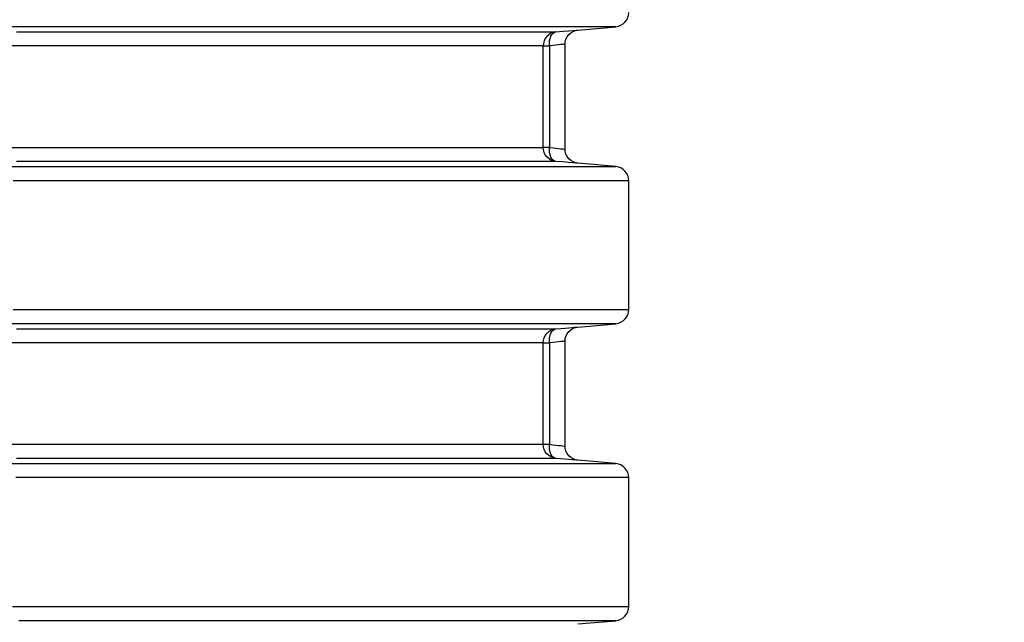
# Model space of a CAD drawing. Header units: millimetres. Extents: x 196 to 1773810, y -221320 to 153872.
# Tile 45 of 256: x 1115754 to 1116450, y -202522 to -202096. Entities that reach past the tile are written whole.
import ezdxf

# ---------------------------------------------------------------- set-up
doc = ezdxf.new("R2010")
doc.units = ezdxf.units.MM
doc.layers.get('Defpoints').update_dxf_attribs({"lineweight": 18})
doc.layers.add('00_Основной', color=163, linetype='Continuous', lineweight=40)
doc.layers.add('ТМ-размеры', color=25, linetype='Continuous', lineweight=20)
doc.styles.add('SFINKS', font='SFINKS.shx', dxfattribs={"width": 0.7, "oblique": 15})
doc.dimstyles.new('кира-50', dxfattribs={"dimtxt": 150, "dimasz": 40, "dimexe": 15, "dimexo": 0, "dimgap": 20, "dimtad": 1, "dimdec": 0, "dimrnd": 5, "dimdsep": 46, "dimtxsty": 'SFINKS', "dimblk1": 'OBLIQUE', "dimblk2": 'OBLIQUE', "dimsah": 1, "dimcen": 2.5, "dimclrd": 252, "dimclre": 252, "dimclrt": 252, "dimadec": 0, "dimazin": 0, "dimtfac": 1, "dimtdec": 0, "dimtofl": 0, "dimtmove": 0, "dimatfit": 3, "dimldrblk": 'OBLIQUE', "dimfxl": 15, "dimtfill": 1, "dimtolj": 1, "dimtzin": 0, "dimlwd": 20, "dimlwe": 20, "dimarcsym": 0})

# ---------------------------------------------------------------- blocks, each defined once
blk = doc.blocks.new('_Oblique')
at = {"color": 0, "linetype": 'ByBlock', "lineweight": -2}
blk.add_line((-0.5, -0.5), (0.5, 0.5), dxfattribs=at)
blk = doc.blocks.new('*D46')
at = {"layer": 'Defpoints', "color": 0, "linetype": 'ByBlock', "lineweight": 50, "transparency": 16777216}
for p in [(1115314.64, -194978.27), (1115314.64, -203390.23), (1116748.98, -203390.23)]:
    blk.add_point(p, dxfattribs=at)
at = {"layer": 'ТМ-размеры', "color": 252, "linetype": 'ByBlock', "lineweight": 20, "transparency": 16777216}
for p, q in [((1115314.64, -194978.27), (1116763.98, -194978.27)), ((1116748.98, -194978.27), (1116748.98, -203390.23)), ((1115314.64, -203390.23), (1116763.98, -203390.23))]:
    blk.add_line(p, q, dxfattribs=at)
at = {"layer": 'ТМ-размеры', "color": 252, "linetype": 'ByBlock', "lineweight": 20, "transparency": 16777216, "xscale": 40, "yscale": 40, "zscale": 40}
for p, rotation in [((1116748.98, -194978.27), 90), ((1116748.98, -203390.23), 270)]:
    blk.add_blockref('_Oblique', p, dxfattribs=dict(at, rotation=rotation))
at = {"layer": 'ТМ-размеры', "color": 252, "linetype": 'ByBlock', "transparency": 16777216, "insert": (1116653.98, -199184.25), "char_height": 150, "attachment_point": 5, "rotation": 90, "style": 'SFINKS', "bg_fill": 3, "box_fill_scale": 1.1, "bg_fill_color": 256, "bg_fill_true_color": 13158600, "bg_fill_transparency": 0}
blk.add_mtext('\\A1;8410', dxfattribs=at)

msp = doc.modelspace()

# ---------------------------------------------------------------- linework, layer by layer
at = {"layer": '00_Основной', "color": 252, "lineweight": 25, "ltscale": 10}
for p, q in [((1116148.63, -202103.15, 0.2), (1116175.51, -202100.8, 0.2)), ((1116175.51, -202199.71, 0.2), (1116148.63, -202197.35, 0.2)), ((1116184.64, -202300.84, 0.2), (1116184.64, -202209.67, 0.2)), ((1116148.77, -202313.15, 0.2), (1116175.51, -202310.8, 0.2)), ((1116175.51, -202409.7, 0.2), (1116148.77, -202407.37, 0.2)), ((1116184.64, -202510.84, 0.2), (1116184.64, -202419.66, 0.2)), ((1116148.63, -202523.15, 0.2), (1116175.51, -202520.81, 0.2))]:
    msp.add_line(p, q, dxfattribs=at)
at = {"layer": '00_Основной', "color": 252, "lineweight": 25, "ltscale": 10, "elevation": 0.2}
for points in [[(1116175.51, -202100.8), (1116177.33, -202100.46), (1116179.06, -202099.8), (1116180.65, -202098.84), (1116182.02, -202097.6), (1116183.13, -202096.12), (1116183.96, -202094.47), (1116184.47, -202092.68), (1116184.64, -202090.84)], [(1116175.51, -202100.8), (1116175.21, -202100.8), (1116174.34, -202100.8), (1116172.86, -202100.8), (1116170.8, -202100.8), (1116168.14, -202100.8), (1116164.91, -202100.8), (1116161.1, -202100.8), (1116156.7, -202100.8), (1116151.73, -202100.8), (1116146.17, -202100.8), (1116140.06, -202100.8), (1116133.37, -202100.8), (1116126.14, -202100.8), (1116118.33, -202100.8), (1116109.98, -202100.8), (1116101.09, -202100.8), (1116091.65, -202100.8), (1116081.68, -202100.8), (1116071.19, -202100.8), (1116060.18, -202100.8), (1116048.65, -202100.8), (1116036.63, -202100.8), (1116024.11, -202100.8), (1116011.1, -202100.8), (1115997.61, -202100.8), (1115983.67, -202100.8), (1115969.25, -202100.8), (1115954.39, -202100.8), (1115939.09, -202100.8), (1115923.37, -202100.8), (1115907.23, -202100.8), (1115890.68, -202100.8), (1115873.73, -202100.8), (1115856.4, -202100.8), (1115838.7, -202100.8), (1115820.64, -202100.8), (1115802.24, -202100.8), (1115783.5, -202100.8), (1115764.44, -202100.8), (1115745.08, -202100.8)], [(1116133.25, -202104.46), (1116138.24, -202104.04), (1116142.38, -202103.68), (1116145.56, -202103.42), (1116147.7, -202103.23), (1116148.7, -202103.15), (1116148.63, -202103.15)], [(1116139.64, -202113.11), (1116139.8, -202111.37), (1116140.28, -202109.6), (1116141.11, -202107.89), (1116142.26, -202106.35), (1116143.7, -202105.05), (1116145.34, -202104.08), (1116147.06, -202103.44), (1116148.77, -202103.15)], [(1115751.8, -202104.46), (1115769.38, -202104.46), (1115786.66, -202104.46), (1115803.64, -202104.46), (1115820.29, -202104.46), (1115836.62, -202104.46), (1115852.59, -202104.46), (1115868.23, -202104.46), (1115883.5, -202104.46), (1115898.38, -202104.46), (1115912.9, -202104.46), (1115927.01, -202104.46), (1115940.73, -202104.46), (1115954.05, -202104.46), (1115966.93, -202104.46), (1115979.39, -202104.46), (1115991.43, -202104.46), (1116003.02, -202104.46), (1116014.15, -202104.46), (1116024.82, -202104.46), (1116035.03, -202104.46), (1116044.77, -202104.46), (1116054.04, -202104.46), (1116062.82, -202104.46), (1116071.1, -202104.46), (1116078.89, -202104.46), (1116086.19, -202104.46), (1116092.97, -202104.46), (1116099.25, -202104.46), (1116105.01, -202104.46), (1116110.26, -202104.46), (1116114.99, -202104.46), (1116119.18, -202104.46), (1116122.86, -202104.46), (1116126.01, -202104.46), (1116128.62, -202104.46), (1116130.69, -202104.46), (1116132.24, -202104.46), (1116133.25, -202104.46)], [(1116133.25, -202104.46), (1116131.43, -202104.78), (1116129.7, -202105.45), (1116128.12, -202106.42), (1116126.76, -202107.66), (1116125.64, -202109.13), (1116124.81, -202110.8), (1116124.3, -202112.57), (1116124.13, -202114.42)], [(1116128.56, -202114.42), (1116128.55, -202112.53), (1116128.73, -202110.71), (1116129.13, -202109.03), (1116129.69, -202107.55), (1116130.41, -202106.31), (1116131.27, -202105.35), (1116132.23, -202104.73), (1116133.25, -202104.46)], [(1116124.13, -202114.42), (1116123.13, -202114.42), (1116121.6, -202114.42), (1116119.54, -202114.42), (1116116.96, -202114.42), (1116113.84, -202114.42), (1116110.22, -202114.42), (1116106.07, -202114.42), (1116101.38, -202114.42), (1116096.2, -202114.42), (1116090.5, -202114.42), (1116084.3, -202114.42), (1116077.59, -202114.42), (1116070.38, -202114.42), (1116062.66, -202114.42), (1116054.48, -202114.42), (1116045.8, -202114.42), (1116036.64, -202114.42), (1116027, -202114.42), (1116016.92, -202114.42), (1116006.34, -202114.42), (1115995.34, -202114.42), (1115983.88, -202114.42), (1115971.98, -202114.42), (1115959.67, -202114.42), (1115946.92, -202114.42), (1115933.76, -202114.42), (1115920.2, -202114.42), (1115906.23, -202114.42), (1115891.88, -202114.42), (1115877.14, -202114.42), (1115862.06, -202114.42), (1115846.59, -202114.42), (1115830.8, -202114.42), (1115814.66, -202114.42), (1115798.19, -202114.42), (1115781.4, -202114.42), (1115764.31, -202114.42), (1115746.93, -202114.42)], [(1116124.13, -202186.09), (1116124.13, -202145.94), (1116124.13, -202114.42)], [(1116124.13, -202114.42), (1116124.24, -202114.42), (1116124.5, -202114.42), (1116124.88, -202114.42), (1116125.39, -202114.42), (1116126.02, -202114.42), (1116126.77, -202114.42), (1116127.62, -202114.42), (1116128.56, -202114.42)], [(1116139.64, -202113.11), (1116139.46, -202113.12), (1116138.89, -202113.19), (1116137.98, -202113.29), (1116136.69, -202113.45), (1116135.08, -202113.64), (1116133.18, -202113.87), (1116130.99, -202114.12), (1116128.56, -202114.42)], [(1116128.56, -202114.42), (1116128.56, -202154.55), (1116128.56, -202186.09)], [(1116139.64, -202187.4), (1116139.64, -202150.25), (1116139.64, -202113.11)], [(1115746.93, -202186.09), (1115764.31, -202186.09), (1115781.4, -202186.09), (1115798.19, -202186.09), (1115814.66, -202186.09), (1115830.8, -202186.09), (1115846.59, -202186.09), (1115862.06, -202186.09), (1115877.14, -202186.09), (1115891.88, -202186.09), (1115906.23, -202186.09), (1115920.2, -202186.09), (1115933.76, -202186.09), (1115946.92, -202186.09), (1115959.67, -202186.09), (1115971.98, -202186.09), (1115983.88, -202186.09), (1115995.34, -202186.09), (1116006.34, -202186.09), (1116016.92, -202186.09), (1116027, -202186.09), (1116036.64, -202186.09), (1116045.8, -202186.09), (1116054.48, -202186.09), (1116062.66, -202186.09), (1116070.38, -202186.09), (1116077.59, -202186.09), (1116084.3, -202186.09), (1116090.5, -202186.09), (1116096.2, -202186.09), (1116101.38, -202186.09), (1116106.07, -202186.09), (1116110.22, -202186.09), (1116113.84, -202186.09), (1116116.96, -202186.09), (1116119.54, -202186.09), (1116121.6, -202186.09), (1116123.13, -202186.09), (1116124.13, -202186.09)], [(1116133.25, -202196.05), (1116131.43, -202195.72), (1116129.7, -202195.05), (1116128.12, -202194.09), (1116126.76, -202192.85), (1116125.64, -202191.37), (1116124.81, -202189.72), (1116124.3, -202187.92), (1116124.13, -202186.09)], [(1116128.56, -202186.09), (1116127.62, -202186.09), (1116126.77, -202186.09), (1116126.02, -202186.09), (1116125.39, -202186.09), (1116124.88, -202186.09), (1116124.5, -202186.09), (1116124.24, -202186.09), (1116124.13, -202186.09)], [(1116133.25, -202196.05), (1116132.23, -202195.77), (1116131.27, -202195.15), (1116130.41, -202194.2), (1116129.69, -202192.96), (1116129.13, -202191.47), (1116128.73, -202189.79), (1116128.55, -202187.97), (1116128.56, -202186.09)], [(1116128.56, -202186.09), (1116130.99, -202186.37), (1116133.18, -202186.64), (1116135.08, -202186.87), (1116136.69, -202187.05), (1116137.98, -202187.2), (1116138.89, -202187.32), (1116139.46, -202187.38), (1116139.64, -202187.4), (1116139.64, -202187.4)], [(1116148.77, -202197.36), (1116147.06, -202197.06), (1116145.34, -202196.42), (1116143.7, -202195.45), (1116142.26, -202194.16), (1116141.11, -202192.61), (1116140.28, -202190.9), (1116139.8, -202189.14), (1116139.64, -202187.4)], [(1115745.08, -202199.71), (1115764.44, -202199.71), (1115783.5, -202199.71), (1115802.24, -202199.71), (1115820.64, -202199.71), (1115838.7, -202199.71), (1115856.4, -202199.71), (1115873.73, -202199.71), (1115890.68, -202199.71), (1115907.23, -202199.71), (1115923.37, -202199.71), (1115939.09, -202199.71), (1115954.39, -202199.71), (1115969.25, -202199.71), (1115983.67, -202199.71), (1115997.61, -202199.71), (1116011.1, -202199.71), (1116024.11, -202199.71), (1116036.63, -202199.71), (1116048.65, -202199.71), (1116060.18, -202199.71), (1116071.19, -202199.71), (1116081.68, -202199.71), (1116091.65, -202199.71), (1116101.09, -202199.71), (1116109.98, -202199.71), (1116118.33, -202199.71), (1116126.14, -202199.71), (1116133.37, -202199.71), (1116140.06, -202199.71), (1116146.17, -202199.71), (1116151.73, -202199.71), (1116156.7, -202199.71), (1116161.1, -202199.71), (1116164.91, -202199.71), (1116168.14, -202199.71), (1116170.8, -202199.71), (1116172.86, -202199.71), (1116174.34, -202199.71), (1116175.21, -202199.71), (1116175.51, -202199.71)], [(1116133.25, -202196.05), (1116132.24, -202196.05), (1116130.69, -202196.05), (1116128.62, -202196.05), (1116126.01, -202196.05), (1116122.86, -202196.05), (1116119.18, -202196.05), (1116114.99, -202196.05), (1116110.26, -202196.05), (1116105.01, -202196.05), (1116099.25, -202196.05), (1116092.97, -202196.05), (1116086.19, -202196.05), (1116078.89, -202196.05), (1116071.1, -202196.05), (1116062.82, -202196.05), (1116054.04, -202196.05), (1116044.77, -202196.05), (1116035.03, -202196.05), (1116024.82, -202196.05), (1116014.15, -202196.05), (1116003.02, -202196.05), (1115991.43, -202196.05), (1115979.39, -202196.05), (1115966.93, -202196.05), (1115954.05, -202196.05), (1115940.73, -202196.05), (1115927.01, -202196.05), (1115912.9, -202196.05), (1115898.38, -202196.05), (1115883.5, -202196.05), (1115868.23, -202196.05), (1115852.59, -202196.05), (1115836.62, -202196.05), (1115820.29, -202196.05), (1115803.64, -202196.05), (1115786.66, -202196.05), (1115769.38, -202196.05), (1115751.8, -202196.05)], [(1116148.63, -202197.35), (1116148.53, -202197.34), (1116147.3, -202197.24), (1116145.09, -202197.06), (1116141.94, -202196.79), (1116137.98, -202196.45), (1116133.25, -202196.05)], [(1116184.64, -202209.67), (1116184.47, -202207.82), (1116183.96, -202206.04), (1116183.13, -202204.38), (1116182.02, -202202.91), (1116180.65, -202201.67), (1116179.06, -202200.7), (1116177.33, -202200.03), (1116175.51, -202199.71)], [(1116184.64, -202209.67), (1116184.34, -202209.67), (1116183.46, -202209.67), (1116181.96, -202209.67), (1116179.87, -202209.67), (1116177.2, -202209.67), (1116173.93, -202209.67), (1116170.08, -202209.67), (1116165.63, -202209.67), (1116160.61, -202209.67), (1116154.99, -202209.67), (1116148.81, -202209.67), (1116142.07, -202209.67), (1116134.74, -202209.67), (1116126.86, -202209.67), (1116118.42, -202209.67), (1116109.43, -202209.67), (1116099.89, -202209.67), (1116089.81, -202209.67), (1116079.22, -202209.67), (1116068.08, -202209.67), (1116056.44, -202209.67), (1116044.29, -202209.67), (1116031.63, -202209.67), (1116018.48, -202209.67), (1116004.86, -202209.67), (1115990.75, -202209.67), (1115976.19, -202209.67), (1115961.18, -202209.67), (1115945.71, -202209.67), (1115929.82, -202209.67), (1115913.51, -202209.67), (1115896.79, -202209.67), (1115879.66, -202209.67), (1115862.14, -202209.67), (1115844.26, -202209.67), (1115826.02, -202209.67), (1115807.41, -202209.67), (1115788.47, -202209.67), (1115769.21, -202209.67), (1115749.64, -202209.67)], [(1115749.64, -202300.84), (1115769.21, -202300.84), (1115788.47, -202300.84), (1115807.41, -202300.84), (1115826.02, -202300.84), (1115844.26, -202300.84), (1115862.14, -202300.84), (1115879.66, -202300.84), (1115896.79, -202300.84), (1115913.51, -202300.84), (1115929.82, -202300.84), (1115945.71, -202300.84), (1115961.18, -202300.84), (1115976.19, -202300.84), (1115990.75, -202300.84), (1116004.86, -202300.84), (1116018.48, -202300.84), (1116031.63, -202300.84), (1116044.29, -202300.84), (1116056.44, -202300.84), (1116068.08, -202300.84), (1116079.22, -202300.84), (1116089.81, -202300.84), (1116099.89, -202300.84), (1116109.43, -202300.84), (1116118.42, -202300.84), (1116126.86, -202300.84), (1116134.74, -202300.84), (1116142.07, -202300.84), (1116148.81, -202300.84), (1116154.99, -202300.84), (1116160.61, -202300.84), (1116165.63, -202300.84), (1116170.08, -202300.84), (1116173.93, -202300.84), (1116177.2, -202300.84), (1116179.87, -202300.84), (1116181.96, -202300.84), (1116183.46, -202300.84), (1116184.34, -202300.84), (1116184.64, -202300.84)], [(1116175.51, -202310.8), (1116177.33, -202310.47), (1116179.06, -202309.8), (1116180.65, -202308.84), (1116182.02, -202307.59), (1116183.13, -202306.12), (1116183.96, -202304.47), (1116184.47, -202302.68), (1116184.64, -202300.84)], [(1116175.51, -202310.8), (1116175.21, -202310.8), (1116174.34, -202310.8), (1116172.86, -202310.8), (1116170.8, -202310.8), (1116168.14, -202310.8), (1116164.91, -202310.8), (1116161.1, -202310.8), (1116156.7, -202310.8), (1116151.73, -202310.8), (1116146.17, -202310.8), (1116140.06, -202310.8), (1116133.37, -202310.8), (1116126.14, -202310.8), (1116118.33, -202310.8), (1116109.98, -202310.8), (1116101.09, -202310.8), (1116091.65, -202310.8), (1116081.68, -202310.8), (1116071.19, -202310.8), (1116060.18, -202310.8), (1116048.65, -202310.8), (1116036.63, -202310.8), (1116024.11, -202310.8), (1116011.1, -202310.8), (1115997.61, -202310.8), (1115983.67, -202310.8), (1115969.25, -202310.8), (1115954.39, -202310.8), (1115939.09, -202310.8), (1115923.37, -202310.8), (1115907.23, -202310.8), (1115890.68, -202310.8), (1115873.73, -202310.8), (1115856.4, -202310.8), (1115838.7, -202310.8), (1115820.64, -202310.8), (1115802.24, -202310.8), (1115783.5, -202310.8), (1115764.44, -202310.8), (1115745.08, -202310.8)], [(1115751.8, -202314.44), (1115769.38, -202314.44), (1115786.66, -202314.44), (1115803.64, -202314.44), (1115820.29, -202314.44), (1115836.62, -202314.44), (1115852.59, -202314.44), (1115868.23, -202314.44), (1115883.5, -202314.44), (1115898.38, -202314.44), (1115912.9, -202314.44), (1115927.01, -202314.44), (1115940.73, -202314.44), (1115954.05, -202314.44), (1115966.93, -202314.44), (1115979.39, -202314.44), (1115991.43, -202314.44), (1116003.02, -202314.44), (1116014.15, -202314.44), (1116024.82, -202314.44), (1116035.03, -202314.44), (1116044.77, -202314.44), (1116054.04, -202314.44), (1116062.82, -202314.44), (1116071.1, -202314.44), (1116078.89, -202314.44), (1116086.19, -202314.44), (1116092.97, -202314.44), (1116099.25, -202314.44), (1116105.01, -202314.44), (1116110.26, -202314.44), (1116114.99, -202314.44), (1116119.18, -202314.44), (1116122.86, -202314.44), (1116126.01, -202314.44), (1116128.62, -202314.44), (1116130.69, -202314.44), (1116132.24, -202314.44), (1116133.25, -202314.44)], [(1116124.13, -202324.41), (1116124.3, -202322.57), (1116124.81, -202320.8), (1116125.64, -202319.13), (1116126.76, -202317.66), (1116128.12, -202316.42), (1116129.7, -202315.45), (1116131.43, -202314.78), (1116133.25, -202314.44)], [(1116128.56, -202324.41), (1116128.55, -202322.53), (1116128.73, -202320.71), (1116129.13, -202319.03), (1116129.69, -202317.55), (1116130.41, -202316.31), (1116131.27, -202315.35), (1116132.23, -202314.73), (1116133.25, -202314.44)], [(1116133.25, -202314.44), (1116136.66, -202314.16), (1116139.74, -202313.9), (1116142.4, -202313.67), (1116144.66, -202313.49), (1116146.44, -202313.33), (1116147.72, -202313.23), (1116148.5, -202313.16), (1116148.77, -202313.15)], [(1116139.64, -202323.1), (1116139.8, -202321.38), (1116140.28, -202319.6), (1116141.11, -202317.89), (1116142.26, -202316.35), (1116143.7, -202315.05), (1116145.34, -202314.08), (1116147.06, -202313.44), (1116148.77, -202313.15)], [(1116124.13, -202324.41), (1116123.13, -202324.41), (1116121.6, -202324.41), (1116119.54, -202324.41), (1116116.96, -202324.41), (1116113.84, -202324.41), (1116110.22, -202324.41), (1116106.07, -202324.41), (1116101.38, -202324.41), (1116096.2, -202324.41), (1116090.5, -202324.41), (1116084.3, -202324.41), (1116077.59, -202324.41), (1116070.38, -202324.41), (1116062.66, -202324.41), (1116054.48, -202324.41), (1116045.8, -202324.41), (1116036.64, -202324.41), (1116027, -202324.41), (1116016.92, -202324.41), (1116006.34, -202324.41), (1115995.34, -202324.41), (1115983.88, -202324.41), (1115971.98, -202324.41), (1115959.67, -202324.41), (1115946.92, -202324.41), (1115933.76, -202324.41), (1115920.2, -202324.41), (1115906.23, -202324.41), (1115891.88, -202324.41), (1115877.16, -202324.41), (1115862.06, -202324.41), (1115846.59, -202324.41), (1115830.8, -202324.41), (1115814.66, -202324.41), (1115798.19, -202324.41), (1115781.4, -202324.41), (1115764.31, -202324.41), (1115746.93, -202324.41)], [(1116124.13, -202396.09), (1116124.13, -202355.95), (1116124.13, -202324.41)], [(1116124.13, -202324.41), (1116124.24, -202324.41), (1116124.5, -202324.41), (1116124.88, -202324.41), (1116125.39, -202324.41), (1116126.02, -202324.41), (1116126.77, -202324.41), (1116127.62, -202324.41), (1116128.56, -202324.41)], [(1116139.64, -202323.1), (1116139.46, -202323.12), (1116138.89, -202323.2), (1116137.98, -202323.29), (1116136.7, -202323.45), (1116135.1, -202323.63), (1116133.18, -202323.86), (1116130.99, -202324.13), (1116128.56, -202324.41)], [(1116128.56, -202324.41), (1116128.56, -202364.56), (1116128.56, -202396.09)], [(1116139.64, -202397.4), (1116139.64, -202360.25), (1116139.64, -202323.1)], [(1115746.93, -202396.09), (1115764.31, -202396.09), (1115781.4, -202396.09), (1115798.19, -202396.09), (1115814.66, -202396.09), (1115830.8, -202396.09), (1115846.59, -202396.09), (1115862.06, -202396.09), (1115877.16, -202396.09), (1115891.88, -202396.09), (1115906.23, -202396.09), (1115920.2, -202396.09), (1115933.76, -202396.09), (1115946.92, -202396.09), (1115959.67, -202396.09), (1115971.98, -202396.09), (1115983.88, -202396.09), (1115995.34, -202396.09), (1116006.34, -202396.09), (1116016.92, -202396.09), (1116027, -202396.09), (1116036.64, -202396.09), (1116045.8, -202396.09), (1116054.48, -202396.09), (1116062.66, -202396.09), (1116070.38, -202396.09), (1116077.59, -202396.09), (1116084.3, -202396.09), (1116090.5, -202396.09), (1116096.2, -202396.09), (1116101.38, -202396.09), (1116106.07, -202396.09), (1116110.22, -202396.09), (1116113.84, -202396.09), (1116116.96, -202396.09), (1116119.54, -202396.09), (1116121.6, -202396.09), (1116123.13, -202396.09), (1116124.13, -202396.09)], [(1116133.25, -202406.06), (1116131.43, -202405.72), (1116129.7, -202405.05), (1116128.12, -202404.09), (1116126.76, -202402.84), (1116125.64, -202401.37), (1116124.81, -202399.7), (1116124.3, -202397.93), (1116124.13, -202396.09)], [(1116124.13, -202396.09), (1116124.24, -202396.09), (1116124.5, -202396.09), (1116124.88, -202396.09), (1116125.39, -202396.09), (1116126.02, -202396.09), (1116126.77, -202396.09), (1116127.62, -202396.09), (1116128.56, -202396.09)], [(1116133.25, -202406.06), (1116132.23, -202405.77), (1116131.27, -202405.15), (1116130.41, -202404.21), (1116129.69, -202402.96), (1116129.13, -202401.47), (1116128.73, -202399.79), (1116128.55, -202397.97), (1116128.56, -202396.09)], [(1116128.56, -202396.09), (1116130.99, -202396.38), (1116133.18, -202396.64), (1116135.08, -202396.87), (1116136.69, -202397.05), (1116137.96, -202397.21), (1116138.89, -202397.31), (1116139.46, -202397.38), (1116139.64, -202397.4), (1116139.64, -202397.4)], [(1116148.77, -202407.37), (1116147.06, -202407.06), (1116145.34, -202406.42), (1116143.7, -202405.45), (1116142.26, -202404.15), (1116141.11, -202402.61), (1116140.28, -202400.9), (1116139.8, -202399.13), (1116139.64, -202397.4)], [(1115746.86, -202409.7), (1115766.29, -202409.7), (1115785.41, -202409.7), (1115804.19, -202409.7), (1115822.65, -202409.7), (1115840.75, -202409.7), (1115858.48, -202409.7), (1115875.85, -202409.7), (1115892.81, -202409.7), (1115909.39, -202409.7), (1115925.54, -202409.7), (1115941.29, -202409.7), (1115956.59, -202409.7), (1115971.45, -202409.7), (1115985.86, -202409.7), (1115999.8, -202409.7), (1116013.28, -202409.7), (1116026.26, -202409.7), (1116038.74, -202409.7), (1116050.74, -202409.7), (1116062.22, -202409.7), (1116073.19, -202409.7), (1116083.63, -202409.7), (1116093.55, -202409.7), (1116102.92, -202409.7), (1116111.74, -202409.7), (1116120.02, -202409.7), (1116127.73, -202409.7), (1116134.9, -202409.7), (1116141.47, -202409.7), (1116147.5, -202409.7), (1116152.93, -202409.7), (1116157.8, -202409.7), (1116162.08, -202409.7), (1116165.76, -202409.7), (1116168.86, -202409.7), (1116171.38, -202409.7), (1116173.3, -202409.7), (1116174.62, -202409.7), (1116175.36, -202409.7), (1116175.51, -202409.7)], [(1116133.25, -202406.06), (1116132.24, -202406.06), (1116130.69, -202406.06), (1116128.62, -202406.06), (1116126.01, -202406.06), (1116122.86, -202406.06), (1116119.18, -202406.06), (1116114.99, -202406.06), (1116110.26, -202406.06), (1116105.01, -202406.06), (1116099.25, -202406.06), (1116092.97, -202406.06), (1116086.19, -202406.06), (1116078.89, -202406.06), (1116071.1, -202406.06), (1116062.82, -202406.06), (1116054.04, -202406.06), (1116044.77, -202406.06), (1116035.03, -202406.06), (1116024.82, -202406.06), (1116014.15, -202406.06), (1116003.02, -202406.06), (1115991.43, -202406.06), (1115979.39, -202406.06), (1115966.93, -202406.06), (1115954.05, -202406.06), (1115940.73, -202406.06), (1115927.01, -202406.06), (1115912.9, -202406.06), (1115898.38, -202406.06), (1115883.5, -202406.06), (1115868.23, -202406.06), (1115852.59, -202406.06), (1115836.62, -202406.06), (1115820.29, -202406.06), (1115803.64, -202406.06), (1115786.66, -202406.06), (1115769.38, -202406.06), (1115751.8, -202406.06)], [(1116148.77, -202407.37), (1116148.77, -202407.37), (1116148.5, -202407.34), (1116147.71, -202407.27), (1116146.43, -202407.17), (1116144.65, -202407.02), (1116142.4, -202406.83), (1116139.72, -202406.6), (1116136.66, -202406.34), (1116133.25, -202406.06)], [(1116184.64, -202419.66), (1116184.47, -202417.82), (1116183.96, -202416.04), (1116183.13, -202414.38), (1116182.02, -202412.91), (1116180.65, -202411.67), (1116179.06, -202410.7), (1116177.33, -202410.04), (1116175.51, -202409.7)], [(1116184.64, -202419.66), (1116184.48, -202419.66), (1116183.74, -202419.66), (1116182.4, -202419.66), (1116180.46, -202419.66), (1116177.92, -202419.66), (1116174.79, -202419.66), (1116171.05, -202419.66), (1116166.73, -202419.66), (1116161.82, -202419.66), (1116156.32, -202419.66), (1116150.24, -202419.66), (1116143.59, -202419.66), (1116136.35, -202419.66), (1116128.55, -202419.66), (1116120.2, -202419.66), (1116111.28, -202419.66), (1116101.79, -202419.66), (1116091.79, -202419.66), (1116081.23, -202419.66), (1116070.14, -202419.66), (1116058.54, -202419.66), (1116046.42, -202419.66), (1116033.79, -202419.66), (1116020.67, -202419.66), (1116007.06, -202419.66), (1115992.97, -202419.66), (1115978.4, -202419.66), (1115963.39, -202419.66), (1115947.92, -202419.66), (1115932.02, -202419.66), (1115915.68, -202419.66), (1115898.94, -202419.66), (1115881.79, -202419.66), (1115864.25, -202419.66), (1115846.31, -202419.66), (1115828.02, -202419.66), (1115809.38, -202419.66), (1115790.39, -202419.66), (1115771.07, -202419.66), (1115751.44, -202419.66)], [(1115749.02, -202510.84), (1115764.18, -202510.84), (1115779.17, -202510.84), (1115793.97, -202510.84), (1115808.58, -202510.84), (1115822.97, -202510.84), (1115837.17, -202510.84), (1115851.14, -202510.84), (1115864.9, -202510.84), (1115878.43, -202510.84), (1115891.72, -202510.84), (1115904.79, -202510.84), (1115917.62, -202510.84), (1115930.19, -202510.84), (1115942.51, -202510.84), (1115954.57, -202510.84), (1115966.37, -202510.84), (1115977.91, -202510.84), (1115989.17, -202510.84), (1116000.15, -202510.84), (1116010.86, -202510.84), (1116021.28, -202510.84), (1116031.41, -202510.84), (1116041.24, -202510.84), (1116050.78, -202510.84), (1116060.02, -202510.84), (1116068.96, -202510.84), (1116077.58, -202510.84), (1116085.89, -202510.84), (1116093.88, -202510.84), (1116101.55, -202510.84), (1116108.9, -202510.84), (1116115.93, -202510.84), (1116122.62, -202510.84), (1116128.98, -202510.84), (1116135.02, -202510.84), (1116140.71, -202510.84), (1116146.07, -202510.84), (1116151.08, -202510.84), (1116155.76, -202510.84), (1116160.09, -202510.84), (1116164.06, -202510.84), (1116167.71, -202510.84), (1116171, -202510.84), (1116173.92, -202510.84), (1116176.5, -202510.84), (1116178.73, -202510.84), (1116180.6, -202510.84), (1116182.11, -202510.84), (1116183.28, -202510.84), (1116184.09, -202510.84), (1116184.54, -202510.84), (1116184.64, -202510.84)], [(1116175.51, -202520.81), (1116177.33, -202520.47), (1116179.06, -202519.8), (1116180.65, -202518.83), (1116182.02, -202517.59), (1116183.13, -202516.12), (1116183.96, -202514.46), (1116184.47, -202512.68), (1116184.64, -202510.84)], [(1116175.51, -202520.81), (1116175.38, -202520.81), (1116174.89, -202520.81), (1116174.06, -202520.81), (1116172.86, -202520.81), (1116171.3, -202520.81), (1116169.38, -202520.81), (1116167.13, -202520.81), (1116164.52, -202520.81), (1116161.54, -202520.81), (1116158.22, -202520.81), (1116154.56, -202520.81), (1116150.53, -202520.81), (1116146.16, -202520.81), (1116141.46, -202520.81), (1116136.39, -202520.81), (1116131, -202520.81), (1116125.28, -202520.81), (1116119.21, -202520.81), (1116112.8, -202520.81), (1116106.07, -202520.81), (1116099, -202520.81), (1116091.62, -202520.81), (1116083.92, -202520.81), (1116075.88, -202520.81), (1116067.53, -202520.81), (1116058.88, -202520.81), (1116049.92, -202520.81), (1116040.65, -202520.81), (1116031.07, -202520.81), (1116021.2, -202520.81), (1116011.04, -202520.81), (1116000.6, -202520.81), (1115989.86, -202520.81), (1115978.84, -202520.81), (1115967.56, -202520.81), (1115956, -202520.81), (1115944.17, -202520.81), (1115932.08, -202520.81), (1115919.74, -202520.81), (1115907.14, -202520.81), (1115894.3, -202520.81), (1115881.22, -202520.81), (1115867.92, -202520.81), (1115854.37, -202520.81), (1115840.6, -202520.81), (1115826.61, -202520.81), (1115812.4, -202520.81), (1115798.01, -202520.81), (1115783.4, -202520.81), (1115768.6, -202520.81), (1115753.6, -202520.81)]]:
    msp.add_lwpolyline(points, dxfattribs=at)

# ---------------------------------------------------------------- next in the draw order: dimensions: what is measured, and where the dimension line sits
at = {"layer": 'ТМ-размеры', "color": 3, "linetype": 'ByBlock'}
dim = msp.add_linear_dim(base=(1116748.98, -203390.23, 0.2), p1=(1115314.64, -194978.27, 0.2), p2=(1115314.64, -203390.23, 0.2), angle=90, dimstyle='кира-50', dxfattribs=at)
dim.commit()
dim.dimension.update_dxf_attribs({"geometry": '*D46', "text_midpoint": (1116653.98, -199184.25, 0.2)})

doc.saveas('drawing.dxf')
